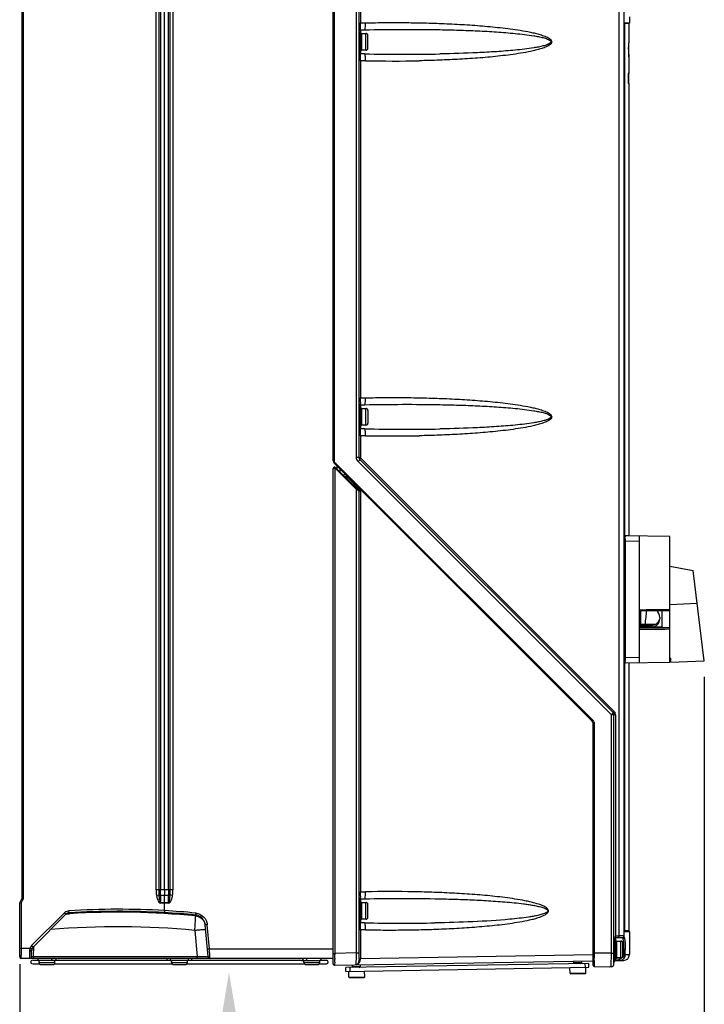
# Model space of a CAD drawing. Header units: inches. Extents: x 0 to 117, y 0 to 83.
# Tile 20 of 75: x 46 to 60, y 28 to 48. Entities that reach past the tile are written whole.
import ezdxf

# ---------------------------------------------------------------- set-up
doc = ezdxf.new("R2010")
doc.units = ezdxf.units.IN
doc.header["$LTSCALE"] = 6.431102
doc.header["$MEASUREMENT"] = 0
doc.layers.get('0').update_dxf_attribs({"linetype": 'CONTINUOUS'})
doc.styles.get("Standard").update_dxf_attribs({"font": 'txt', "width": 0.8})
doc.dimstyles.new('DIMSTYLE_1', dxfattribs={"dimtxt": 0.78125, "dimasz": 0.7, "dimexe": 0.18, "dimexo": 0.0625, "dimgap": 0.09, "dimtad": 1, "dimdec": 1, "dimzin": 4, "dimdsep": 46, "dimtxsty": 'STANDARD', "dimblk": '_FILLED', "dimblk1": '_FILLED', "dimblk2": '_FILLED', "dimcen": 0.09, "dimadec": 0, "dimazin": 0, "dimtfac": 1, "dimtdec": 1, "dimtofl": 0, "dimtmove": 0, "dimatfit": 3, "dimldrblk": '_FILLED', "dimfxl": 1, "dimtolj": 1, "dimtzin": 4, "dimarcsym": 0})

# ---------------------------------------------------------------- blocks, each defined once
blk = doc.blocks.new('_FILLED')
at = {"color": 0, "linetype": 'BYBLOCK'}
blk.add_solid([(0, 0), (-1, 0.143), (-1, -0.143)], dxfattribs=at)
blk = doc.blocks.new('*D6')
at = {"color": 7, "linetype": 'CONTINUOUS'}
for p, q in [((59.651, 34.587), (59.651, 22.718)), ((46.068, 28.883), (46.068, 22.718)), ((46.068, 23.093), (52.859, 23.093)), ((59.651, 23.093), (52.859, 23.093))]:
    blk.add_line(p, q, dxfattribs=at)
at = {"color": 7, "linetype": 'CONTINUOUS', "xscale": 0.7, "yscale": 0.7, "zscale": 0.7, "rotation": 180}
blk.add_blockref('_FILLED', (46.068, 23.093), dxfattribs=at)
at = {"color": 7, "linetype": 'CONTINUOUS', "xscale": 0.7, "yscale": 0.7, "zscale": 0.7}
blk.add_blockref('_FILLED', (59.651, 23.093), dxfattribs=at)
at = {"color": 7, "linetype": 'CONTINUOUS', "insert": (52.859, 24.069), "char_height": 0.7812, "width": 1.875, "attachment_point": 2, "line_spacing_factor": 0.9}
blk.add_mtext('345', dxfattribs=at)
blk = doc.blocks.new('SYMBOL_0_BL1', base_point=(50.221, 26.379))
at = {"color": 7, "linetype": 'CONTINUOUS', "const_width": 0.15}
blk.add_lwpolyline([(50.221, 26.848), (50.221, 24.036)], dxfattribs=at)
at = {"color": 7, "linetype": 'CONTINUOUS'}
blk.add_solid([(50.534, 26.848), (50.221, 28.723), (49.909, 26.848)], dxfattribs=at)

msp = doc.modelspace()

# ---------------------------------------------------------------- linework, layer by layer
at = {"color": 7, "linetype": 'CONTINUOUS'}
for p, q in [((52.8, 38.942), (52.8, 55.521)), ((52.748, 38.942), (52.748, 55.305)), ((52.288, 38.869), (52.288, 55.165)), ((52.31, 55.165), (52.31, 38.869)), ((57.96, 29.444), (57.96, 55.091)), ((58.064, 29.42), (58.064, 55.091)), ((52.827, 54.253), (52.827, 47.563)), ((46.107, 53.605), (46.107, 30.18)), ((46.135, 53.612), (46.135, 30.173)), ((48.774, 30.359), (48.774, 53.426)), ((48.827, 53.426), (48.827, 30.359)), ((48.862, 53.426), (48.862, 30.359)), ((48.942, 30.359), (48.942, 53.426)), ((49.021, 30.359), (49.021, 53.426)), ((49.056, 30.359), (49.056, 53.426)), ((49.109, 53.426), (49.109, 30.359)), ((58.166, 47.684), (58.166, 47.559)), ((52.827, 47.563), (52.928, 47.563)), ((58.075, 29.556), (58.075, 47.559)), ((58.075, 47.559), (58.165, 47.559)), ((58.142, 47.554), (58.076, 47.554)), ((58.152, 47.554), (58.142, 47.554)), ((58.157, 47.556), (58.152, 47.554)), ((58.152, 47.554), (58.152, 47.164)), ((52.812, 47.384), (52.812, 46.991)), ((52.812, 47.384), (52.839, 47.384)), ((52.831, 47.424), (52.914, 47.426)), ((52.831, 47.424), (52.831, 47.384)), ((52.839, 46.991), (52.839, 47.384)), ((52.851, 47.353), (52.851, 47.023)), ((52.851, 47.353), (52.938, 47.352)), ((52.898, 47.352), (52.898, 47.353)), ((52.938, 47.023), (52.938, 47.352)), ((52.977, 47.063), (52.977, 47.312)), ((58.154, 47.164), (58.149, 47.164)), ((58.149, 47.164), (58.15, 47.072)), ((58.154, 46.888), (58.154, 47.164)), ((52.812, 46.991), (52.839, 46.991)), ((52.831, 46.991), (52.831, 46.952)), ((52.914, 46.949), (52.831, 46.951)), ((52.938, 47.023), (52.851, 47.022)), ((52.898, 47.022), (52.898, 47.023)), ((52.827, 46.813), (52.8, 46.813)), ((52.827, 46.812), (52.827, 40.122)), ((52.928, 46.812), (52.827, 46.812)), ((58.152, 46.888), (58.152, 46.557)), ((58.154, 46.557), (58.143, 46.557)), ((58.143, 46.557), (58.143, 46.361)), ((58.154, 46.361), (58.154, 46.557)), ((58.154, 46.361), (58.143, 46.361)), ((58.152, 46.361), (58.152, 37.384)), ((52.827, 40.122), (52.928, 40.122)), ((52.812, 39.943), (52.839, 39.943)), ((52.812, 39.943), (52.812, 39.55)), ((52.831, 39.983), (52.914, 39.985)), ((52.831, 39.983), (52.831, 39.943)), ((52.839, 39.55), (52.839, 39.943)), ((52.851, 39.912), (52.938, 39.911)), ((52.851, 39.912), (52.851, 39.582)), ((52.898, 39.911), (52.898, 39.912)), ((52.938, 39.582), (52.938, 39.911)), ((52.977, 39.871), (52.977, 39.622)), ((52.812, 39.55), (52.839, 39.55)), ((52.831, 39.55), (52.831, 39.511)), ((52.914, 39.508), (52.831, 39.51)), ((52.938, 39.582), (52.851, 39.581)), ((52.898, 39.581), (52.898, 39.582)), ((52.827, 39.372), (52.8, 39.372)), ((52.928, 39.371), (52.827, 39.371)), ((52.827, 39.371), (52.827, 38.942)), ((52.748, 38.942), (52.8, 38.942)), ((52.817, 38.9), (57.842, 33.876)), ((57.86, 33.898), (52.836, 38.923)), ((52.288, 38.869), (52.31, 38.869)), ((52.288, 28.891), (52.288, 38.722)), ((57.428, 33.705), (52.305, 38.828)), ((52.319, 38.73), (52.319, 29.098)), ((57.444, 33.719), (52.322, 38.842)), ((52.324, 38.728), (52.748, 38.303)), ((52.794, 38.282), (52.335, 38.741)), ((52.367, 38.71), (52.367, 38.766)), ((52.426, 38.651), (52.426, 38.707)), ((52.783, 38.859), (57.807, 33.834)), ((52.546, 38.591), (52.491, 38.586)), ((52.516, 38.56), (52.544, 38.563)), ((52.546, 38.587), (52.544, 38.563)), ((52.544, 38.532), (52.544, 38.563)), ((52.564, 38.514), (52.564, 38.563)), ((52.812, 38.305), (52.564, 38.554)), ((52.748, 29.106), (52.748, 38.303)), ((52.756, 38.298), (52.748, 38.303)), ((52.8, 38.269), (52.756, 38.298)), ((52.8, 38.291), (52.809, 38.301)), ((52.827, 38.269), (52.8, 38.269)), ((52.8, 28.987), (52.8, 38.269)), ((52.827, 38.269), (52.827, 30.318)), ((58.087, 37.381), (58.089, 37.383)), ((58.152, 37.384), (58.09, 37.384)), ((58.969, 37.368), (58.09, 37.384)), ((58.367, 34.87), (58.367, 37.379)), ((58.969, 34.88), (58.969, 37.368)), ((58.08, 37.294), (58.08, 34.955)), ((58.08, 37.286), (58.367, 37.281)), ((58.969, 36.782), (59.431, 36.693)), ((59.651, 34.9), (59.431, 36.693)), ((58.969, 36.022), (59.51, 36.047)), ((58.501, 35.912), (58.367, 35.911)), ((58.367, 35.9), (58.705, 35.902)), ((58.394, 35.615), (58.394, 35.9)), ((58.635, 35.913), (58.501, 35.912)), ((58.691, 35.913), (58.635, 35.913)), ((58.769, 35.913), (58.691, 35.913)), ((58.705, 35.902), (58.808, 35.903)), ((58.867, 35.914), (58.769, 35.913)), ((58.769, 35.766), (58.769, 35.734)), ((58.808, 35.903), (58.808, 35.561)), ((58.808, 35.903), (58.867, 35.903)), ((58.922, 35.914), (58.867, 35.914)), ((58.867, 35.903), (58.922, 35.904)), ((58.969, 35.915), (58.922, 35.914)), ((58.922, 35.904), (58.969, 35.904)), ((58.367, 35.616), (58.394, 35.615)), ((58.592, 35.604), (58.367, 35.605)), ((58.367, 35.602), (58.394, 35.602)), ((58.591, 35.57), (58.367, 35.569)), ((58.425, 35.569), (58.367, 35.568)), ((58.394, 35.602), (58.399, 35.602)), ((58.526, 35.625), (58.399, 35.627)), ((58.535, 35.569), (58.425, 35.569)), ((58.589, 35.624), (58.526, 35.625)), ((58.589, 35.57), (58.535, 35.569)), ((58.653, 35.624), (58.589, 35.624)), ((58.644, 35.57), (58.589, 35.57)), ((58.591, 35.57), (58.591, 35.601)), ((58.623, 35.604), (58.592, 35.604)), ((58.623, 35.604), (58.623, 35.614)), ((58.699, 35.57), (58.644, 35.57)), ((58.683, 35.623), (58.653, 35.624)), ((58.808, 35.571), (58.699, 35.57)), ((58.867, 35.561), (58.808, 35.561)), ((58.922, 35.561), (58.867, 35.561)), ((58.969, 35.562), (58.922, 35.561)), ((58.592, 35.559), (58.367, 35.558)), ((58.367, 35.531), (58.769, 35.534)), ((58.808, 35.561), (58.592, 35.559)), ((58.769, 35.534), (58.867, 35.534)), ((58.867, 35.534), (58.922, 35.535)), ((58.922, 35.535), (58.969, 35.535)), ((58.367, 34.968), (58.08, 34.963)), ((58.09, 34.865), (58.969, 34.88)), ((58.152, 34.865), (58.152, 29.552)), ((58.969, 34.953), (58.985, 34.953)), ((58.969, 34.943), (58.985, 34.943)), ((58.985, 34.876), (58.985, 34.953)), ((58.985, 34.876), (59.651, 34.9)), ((57.886, 33.834), (57.807, 33.834)), ((57.807, 29.105), (57.807, 33.834)), ((57.84, 33.873), (57.842, 33.875)), ((57.859, 28.89), (57.859, 33.834)), ((57.886, 33.834), (57.886, 29.444)), ((57.468, 33.663), (57.445, 33.663)), ((57.445, 28.855), (57.445, 33.663)), ((57.468, 33.663), (57.468, 29.099)), ((49.109, 30.359), (48.774, 30.359)), ((48.862, 30.253), (48.862, 30.359)), ((48.942, 30.359), (48.941, 30.253)), ((49.021, 30.359), (49.021, 30.253)), ((52.827, 30.318), (52.928, 30.318)), ((46.068, 30.101), (46.107, 30.18)), ((46.068, 29.028), (46.068, 30.101)), ((46.096, 30.094), (46.135, 30.173)), ((46.096, 30.094), (46.096, 29.195)), ((48.782, 30.249), (48.83, 30.257)), ((48.862, 30.253), (49.021, 30.253)), ((48.862, 30.253), (48.862, 30.109)), ((48.862, 30.109), (49.021, 30.109)), ((49.021, 30.093), (48.862, 30.093)), ((48.942, 30.109), (48.941, 30.253)), ((48.942, 30.093), (48.942, 30.109)), ((48.942, 29.947), (48.942, 30.093)), ((49.021, 30.109), (49.021, 30.253)), ((49.101, 30.249), (49.053, 30.257)), ((52.812, 30.139), (52.839, 30.139)), ((52.812, 30.139), (52.812, 29.746)), ((52.831, 30.179), (52.914, 30.181)), ((52.831, 30.179), (52.831, 30.139)), ((52.839, 29.746), (52.839, 30.139)), ((52.851, 30.108), (52.938, 30.107)), ((52.851, 30.108), (52.851, 29.778)), ((52.898, 30.107), (52.898, 30.108)), ((52.938, 29.778), (52.938, 30.107)), ((46.955, 29.901), (46.305, 29.251)), ((47.033, 29.898), (47.032, 29.898)), ((47.048, 29.903), (47.045, 29.9)), ((52.977, 29.818), (52.977, 30.067)), ((46.984, 29.874), (46.334, 29.224)), ((46.992, 29.881), (47.034, 29.884)), ((47.034, 29.884), (47.049, 29.885)), ((47.049, 29.885), (47.058, 29.885)), ((49.542, 29.553), (49.553, 29.764)), ((49.555, 29.859), (49.557, 29.84)), ((52.812, 29.746), (52.839, 29.746)), ((52.831, 29.746), (52.831, 29.707)), ((52.914, 29.704), (52.831, 29.706)), ((52.938, 29.778), (52.851, 29.777)), ((52.898, 29.777), (52.898, 29.778)), ((49.542, 29.553), (49.587, 29.037)), ((49.805, 29.034), (49.75, 29.662)), ((49.832, 29.187), (49.79, 29.666)), ((52.827, 29.568), (52.8, 29.568)), ((52.928, 29.567), (52.827, 29.567)), ((52.827, 29.567), (52.827, 28.989)), ((58.075, 29.556), (58.075, 29.556)), ((58.075, 29.552), (58.152, 29.552)), ((58.075, 29.539), (58.158, 29.539)), ((58.166, 29.526), (58.078, 29.526)), ((58.166, 29.526), (58.166, 29.075)), ((57.871, 29.372), (57.898, 29.372)), ((57.871, 29.372), (57.871, 28.978)), ((57.886, 29.444), (57.96, 29.444)), ((57.89, 29.412), (58.033, 29.416)), ((57.89, 29.407), (57.89, 29.372)), ((57.898, 28.978), (57.898, 29.371)), ((57.91, 29.34), (57.997, 29.339)), ((57.91, 29.34), (57.91, 29.011)), ((57.957, 29.339), (57.957, 29.34)), ((57.974, 29.445), (57.96, 29.445)), ((58.001, 29.446), (57.974, 29.445)), ((57.997, 29.011), (57.997, 29.339)), ((58.024, 29.446), (58.001, 29.446)), ((58.05, 29.447), (58.024, 29.446)), ((58.033, 29.391), (58.033, 29.416)), ((58.033, 29.391), (58.036, 29.38)), ((58.036, 29.38), (58.039, 29.368)), ((58.064, 29.447), (58.05, 29.447)), ((46.271, 29.195), (46.068, 29.195)), ((46.265, 29.143), (46.264, 29.121)), ((46.278, 29.193), (46.271, 29.195)), ((46.305, 29.185), (46.296, 29.188)), ((46.304, 29.037), (46.305, 29.155)), ((46.343, 29.037), (46.345, 29.235)), ((49.832, 29.187), (52.288, 29.187)), ((58.036, 29.05), (58.036, 29.299)), ((58.084, 29.175), (58.036, 29.175)), ((58.053, 29.074), (58.053, 29.175)), ((58.084, 29.075), (58.084, 29.175)), ((52.288, 28.998), (46.097, 28.998)), ((46.332, 28.961), (46.447, 28.961)), ((46.343, 29.037), (49.587, 29.037)), ((46.343, 28.998), (46.343, 29.037)), ((46.816, 28.955), (46.451, 28.955)), ((46.451, 28.916), (46.451, 28.955)), ((46.766, 28.916), (46.766, 28.955)), ((46.845, 28.961), (49.079, 28.961)), ((49.394, 28.955), (49.079, 28.955)), ((49.079, 28.916), (49.079, 28.955)), ((49.394, 28.961), (51.628, 28.961)), ((49.394, 28.916), (49.394, 28.955)), ((49.587, 28.998), (49.587, 29.037)), ((51.657, 28.955), (52.022, 28.955)), ((51.707, 28.916), (51.707, 28.955)), ((52.022, 28.916), (52.022, 28.955)), ((52.027, 28.961), (52.154, 28.961)), ((52.288, 29.098), (52.319, 29.098)), ((52.316, 28.863), (57.444, 28.952)), ((52.318, 28.923), (52.317, 28.883)), ((52.748, 29.106), (52.319, 29.098)), ((52.319, 29.098), (52.319, 29.074)), ((52.319, 29.003), (52.319, 28.981)), ((52.748, 29.106), (52.8, 29.106)), ((57.446, 29.07), (52.827, 28.989)), ((57.056, 28.945), (57.056, 28.914)), ((57.213, 28.948), (57.213, 28.916)), ((57.221, 28.897), (57.22, 28.951)), ((57.445, 29.099), (57.468, 29.099)), ((57.467, 28.959), (57.467, 28.934)), ((57.467, 28.934), (57.467, 28.858)), ((57.807, 29.105), (57.468, 29.099)), ((57.468, 29.099), (57.468, 29.07)), ((57.468, 29.07), (57.468, 29.012)), ((57.807, 29.105), (57.859, 29.105)), ((57.807, 29.076), (57.807, 29.082)), ((57.859, 28.986), (57.86, 28.986)), ((57.871, 28.978), (57.898, 28.978)), ((57.89, 28.955), (58.05, 28.957)), ((57.899, 28.986), (57.967, 28.987)), ((57.997, 29.011), (57.91, 29.009)), ((57.957, 29.009), (57.957, 29.011)), ((58.053, 29.074), (58.166, 29.075)), ((46.332, 28.89), (46.461, 28.89)), ((46.451, 28.916), (46.765, 28.916)), ((46.491, 28.876), (46.727, 28.876)), ((46.757, 28.89), (49.089, 28.89)), ((49.079, 28.916), (49.393, 28.916)), ((49.119, 28.876), (49.355, 28.876)), ((49.385, 28.89), (51.717, 28.89)), ((51.707, 28.916), (52.021, 28.916)), ((51.747, 28.876), (51.983, 28.876)), ((52.013, 28.89), (52.154, 28.89)), ((52.316, 28.864), (52.316, 28.863)), ((57.359, 28.899), (52.537, 28.815)), ((52.538, 28.736), (52.537, 28.815)), ((52.538, 28.736), (57.36, 28.821)), ((52.599, 28.627), (52.597, 28.737)), ((52.626, 28.738), (52.625, 28.817)), ((52.666, 28.869), (52.666, 28.837)), ((52.666, 28.837), (52.705, 28.838)), ((52.675, 28.818), (52.674, 28.838)), ((52.705, 28.838), (52.724, 28.838)), ((52.724, 28.838), (52.734, 28.838)), ((52.734, 28.838), (52.745, 28.838)), ((52.745, 28.838), (52.775, 28.839)), ((52.775, 28.839), (52.784, 28.839)), ((52.784, 28.839), (52.823, 28.84)), ((52.823, 28.871), (52.823, 28.84)), ((52.832, 28.82), (52.831, 28.874)), ((52.914, 28.633), (52.912, 28.743)), ((56.988, 28.704), (56.986, 28.814)), ((57.056, 28.914), (57.095, 28.915)), ((57.064, 28.894), (57.063, 28.914)), ((57.095, 28.915), (57.114, 28.915)), ((57.114, 28.915), (57.124, 28.915)), ((57.124, 28.915), (57.134, 28.915)), ((57.134, 28.915), (57.212, 28.916)), ((57.291, 28.819), (57.29, 28.898)), ((57.303, 28.709), (57.301, 28.82)), ((57.36, 28.821), (57.359, 28.899)), ((57.465, 28.835), (57.78, 28.83)), ((57.467, 28.858), (57.466, 28.835)), ((57.801, 28.83), (57.78, 28.83)), ((52.599, 28.627), (52.914, 28.633)), ((52.611, 28.616), (52.902, 28.621)), ((56.988, 28.704), (57.303, 28.709)), ((57, 28.692), (57.291, 28.697))]:
    msp.add_line(p, q, dxfattribs=at)
for points in [[(52.319, 38.73), (52.319, 38.73), (52.32, 38.73), (52.321, 38.729), (52.321, 38.729), (52.322, 38.729), (52.322, 38.729), (52.323, 38.728), (52.323, 38.728), (52.324, 38.728)], [(46.982, 29.872), (46.982, 29.872), (46.986, 29.876), (46.99, 29.879), (46.994, 29.882), (46.998, 29.885), (47.002, 29.887), (47.005, 29.889), (47.009, 29.891), (47.012, 29.892), (47.016, 29.894), (47.02, 29.895), (47.023, 29.896), (47.027, 29.897), (47.03, 29.898), (47.032, 29.898)], [(58.076, 29.533), (58.076, 29.534), (58.076, 29.535), (58.076, 29.536), (58.076, 29.538), (58.075, 29.541), (58.075, 29.544), (58.075, 29.547), (58.075, 29.55), (58.075, 29.554), (58.075, 29.556)]]:
    msp.add_lwpolyline(points, dxfattribs=at)
for centre, radius, start, end in [((52.831, 47.393), 0.0315, 91.2, 180), ((52.851, 47.341), 0.0118, 90, 150), ((52.831, 46.982), 0.0315, 189.7209, 268.8), ((52.851, 47.034), 0.0118, 210, 270), ((53.722, 84.256), 37.316, 268.7598, 271.0512), ((52.937, 47.063), 0.0398, 349.4398, 359.9423), ((53.305, 47.08), 4.844, 359.5382, 359.9004), ((53.479, 72.517), 25.711, 268.7712, 271.1462), ((52.831, 39.952), 0.0315, 91.2, 169.9345), ((54.537, 40.064), 1.71, 180.8896, 181.7431), ((52.851, 39.9), 0.0118, 90, 150), ((52.831, 39.541), 0.0315, 189.7209, 268.8), ((52.851, 39.593), 0.0118, 210, 270), ((53.722, 76.815), 37.316, 268.7598, 271.0512), ((52.937, 39.622), 0.0398, 349.4398, 359.9423), ((53.479, 65.076), 25.711, 268.7712, 271.1462), ((52.865, 38.942), 0.117, 204.9826, 224.9966), ((52.859, 38.942), 0.0591, 180, 225), ((52.347, 38.869), 0.0591, 180, 225), ((52.316, 38.722), 0.0276, 45, 180), ((52.971, 38.146), 0.224, 134.9358, 136.2899), ((52.78, 38.269), 0.0197, 0, 45), ((58.771, 37.296), 0.691, 177.5738, 178.2638), ((58.844, 37.294), 0.764, 178.2659, 180.0077), ((58.591, 35.766), 0.177, 0, 50.1815), ((59.181, 122.749), 87.151, 269.48596, 269.61265), ((58.593, 35.799), 0.198, 269.6726, 273.4803), ((58.624, 35.817), 0.203, 269.6646, 281.0697), ((58.624, 35.806), 0.202, 269.6706, 271.4182), ((58.615, 35.762), 0.153, 327.7276, 350.8804), ((58.612, 35.734), 0.157, 358.2365, 359.9997), ((58.855, 34.955), 0.776, 180.0017, 180.868), ((58.806, 34.954), 0.726, 180.8456, 182.4104), ((58.669, 34.948), 0.589, 182.4102, 183.7367), ((57.8, 33.834), 0.0591, 0, 45), ((57.795, 33.834), 0.0912, 5.1245, 19.9257), ((57.797, 33.834), 0.0897, 0.0099, 5.1073), ((57.386, 33.663), 0.0591, 0, 45), ((57.388, 33.663), 0.0793, 30.082, 44.9777), ((57.389, 33.663), 0.078, 0.0098, 5.1164), ((53.432, 4.723), 25.601, 88.9756, 91.1281), ((47.059, 30.093), 1.803, 359.9953, 0.4997), ((51.787, 30.09), 2.766, 179.6226, 179.9514), ((52.831, 30.148), 0.0315, 91.1, 169.9226), ((54.538, 30.261), 1.71, 180.9123, 181.7658), ((52.851, 30.096), 0.0118, 90, 150), ((47.061, 29.796), 0.15, 130.7404, 135.1664), ((47.054, 29.804), 0.0991, 93.6446, 134.9996), ((48.036, 14.157), 15.816, 86.7187, 93.5967), ((48.036, 14.157), 15.776, 86.7185, 93.5926), ((48.023, 14.157), 15.758, 84.4139, 93.51), ((48.012, 14.166), 15.769, 84.3851, 86.6288), ((48.012, 14.166), 15.808, 84.3815, 86.6291), ((52.831, 29.737), 0.0315, 189.7313, 268.9), ((52.851, 29.789), 0.0118, 210, 270), ((53.655, 67.137), 37.44, 268.8655, 271.0087), ((52.937, 29.818), 0.0398, 349.4398, 359.9423), ((48.023, 14.155), 15.472, 84.3644, 94.9843), ((58.168, 29.552), 0.0157, 180, 235.7711), ((58.15, 29.526), 0.0157, 0, 55.7711), ((57.89, 29.38), 0.0315, 91.5, 180), ((58.138, 29.437), 0.252, 178.5276, 179.7473), ((57.91, 29.328), 0.0118, 90, 150), ((58.032, 29.447), 0.0315, 271.5, 359.9999), ((57.563, 29.303), 0.514, 8.1699, 9.9572), ((82.889, 29.192), 36.793, 179.9952, 180.1198), ((70.104, 29.163), 24.007, 180.1142, 180.2374), ((46.478, 29.146), 0.213, 175.6451, 178.9285), ((46.522, 29.145), 0.257, 178.8841, 180.3115), ((46.267, 29.297), 0.152, 269.1398, 271.7302), ((46.44, 29.148), 0.175, 164.5369, 166.3873), ((46.394, 29.159), 0.129, 160.4175, 163.7137), ((47.17, 32.057), 3, 252.6943, 253.0573), ((46.395, 29.158), 0.129, 133.9533, 140.5007), ((46.632, 29.57), 0.456, 224.3078, 225.175), ((46.404, 29.154), 0.0984, 135, 179.4968), ((37.541, 28.317), 12.321, 3.776, 4.0487), ((28.169, 27.662), 21.716, 3.6934, 3.8733), ((56.556, 29.181), 1.497, 1.4703, 3.1132), ((56.376, 29.175), 1.677, 0.739, 1.4934), ((56.336, 29.175), 1.717, 0.2575, 0.7415), ((56.334, 29.175), 1.719, 0.0001, 0.2578), ((46.097, 29.028), 0.0295, 180.0286, 269.9949), ((47.157, 29.017), 0.893, 180.5697, 180.972), ((46.265, 29.038), 0.0394, 269.8819, 359.4728), ((46.319, 28.926), 0.0354, 90, 270), ((46.319, 29.937), 0.901, 271.0868, 271.523), ((46.469, 29), 0.0453, 178.2637, 270), ((46.744, 28.999), 0.0446, 208.8022, 228.6631), ((46.748, 29), 0.0453, 307.7738, 357.4942), ((49.097, 29), 0.0453, 182.5058, 270), ((49.377, 29), 0.0453, 270, 357.4942), ((49.716, 34.354), 5.319, 268.6159, 268.8621), ((49.817, 39.743), 10.709, 268.893, 269.2456), ((50.007, 53.098), 24.065, 269.2131, 269.3871), ((49.844, 29.038), 0.0394, 184.9999, 270), ((51.725, 29), 0.0453, 182.5058, 232.2262), ((51.726, 29), 0.045, 289.7763, 299.6641), ((51.724, 29.001), 0.0464, 339.4233, 349.2229), ((52.005, 29), 0.0453, 270, 357.4942), ((52.154, 28.926), 0.0354, 270, 90), ((44.118, 29.03), 8.201, 359.2567, 359.657), ((37.546, 29.065), 14.773, 359.7593, 0.0354), ((33.897, 29.05), 23.57, 359.7776, 359.9076), ((47.357, 29.067), 10.45, 0.0868, 0.211), ((57.871, 28.99), 0.0118, 180, 240), ((57.89, 28.923), 0.0315, 91, 180), ((57.91, 29.021), 0.0118, 210, 270), ((57.965, 29.075), 0.0881, 271.0221, 285.9161), ((57.967, 29.074), 0.117, 271.07, 341.4374), ((57.996, 29.05), 0.0398, 349.4398, 359.9423), ((58.048, 29.075), 0.118, 271, 0.0021), ((46.491, 28.916), 0.0394, 180, 270), ((46.727, 28.916), 0.0394, 270, 360), ((49.119, 28.916), 0.0394, 180, 270), ((49.355, 28.916), 0.0394, 270, 360), ((51.747, 28.916), 0.0394, 180, 270), ((51.983, 28.916), 0.0394, 270, 360), ((52.316, 28.89), 0.0276, 180, 271), ((52.686, 28.837), 0.0197, 180, 235.3207), ((52.741, 28.929), 0.0591, 271, 275.6702), ((52.733, 28.947), 0.0797, 306.0691, 311.355), ((52.804, 28.84), 0.0197, 271, 360), ((57.075, 28.914), 0.0197, 180, 232.9528), ((57.193, 28.916), 0.0197, 271, 360), ((57.465, 28.855), 0.0197, 180, 269), ((57.8, 28.889), 0.0591, 271, 360), ((52.611, 28.627), 0.0118, 181, 271), ((52.902, 28.633), 0.0118, 271, 1), ((57, 28.704), 0.0118, 181, 271), ((57.291, 28.709), 0.0118, 271, 1)]:
    msp.add_arc(centre, radius, start, end, dxfattribs=at)
for points, knots in [([(52.828, 47.478), (52.828, 47.485), (52.827, 47.512), (52.827, 47.54), (52.827, 47.562)], [0, 0, 0, 0, 0.225434, 1, 1, 1, 1]), ([(52.914, 47.426), (52.918, 47.426), (52.922, 47.445), (52.926, 47.47), (52.928, 47.514), (52.928, 47.546), (52.928, 47.564)], [0, 0, 0, 0, 0.087639, 0.303886, 0.623644, 1, 1, 1, 1]), ([(52.928, 47.563), (53.062, 47.566), (53.332, 47.57), (53.736, 47.569), (54.14, 47.562), (54.543, 47.548), (54.947, 47.526), (55.282, 47.501), (55.551, 47.475), (55.751, 47.452), (55.951, 47.424), (56.117, 47.396), (56.249, 47.368), (56.347, 47.345), (56.444, 47.316), (56.523, 47.285), (56.581, 47.252), (56.614, 47.223), (56.626, 47.19), (56.618, 47.156), (56.586, 47.126), (56.543, 47.1), (56.481, 47.072), (56.401, 47.045), (56.304, 47.019), (56.172, 46.989), (56.007, 46.959), (55.807, 46.93), (55.606, 46.906), (55.405, 46.885), (55.137, 46.862), (54.801, 46.84), (54.397, 46.821), (54.128, 46.814), (53.994, 46.811)], [0, 0, 0, 0, 0.062497, 0.124994, 0.18749, 0.249988, 0.312485, 0.374983, 0.406234, 0.437485, 0.468737, 0.499991, 0.51562, 0.53125, 0.546881, 0.562511, 0.570332, 0.578126, 0.582031, 0.585933, 0.593716, 0.601536, 0.609357, 0.624989, 0.64062, 0.656249, 0.687503, 0.718755, 0.750007, 0.781258, 0.812508, 0.875006, 0.937503, 1, 1, 1, 1]), ([(52.83, 47.429), (52.829, 47.431), (52.828, 47.448), (52.828, 47.464), (52.828, 47.478)], [0, 0, 0, 0, 0.153923, 1, 1, 1, 1]), ([(52.831, 47.424), (52.83, 47.424), (52.83, 47.427), (52.83, 47.428), (52.83, 47.429)], [0, 0, 0, 0, 0.26442, 1, 1, 1, 1]), ([(52.914, 47.426), (53.163, 47.431), (53.661, 47.437), (54.283, 47.432), (54.781, 47.42), (55.154, 47.406), (55.526, 47.385), (55.836, 47.36), (56.084, 47.334), (56.238, 47.313), (56.36, 47.291), (56.451, 47.271), (56.526, 47.25), (56.576, 47.227), (56.602, 47.21), (56.617, 47.179), (56.58, 47.148), (56.526, 47.125), (56.45, 47.103), (56.359, 47.083), (56.236, 47.062), (56.082, 47.041), (55.835, 47.014), (55.525, 46.99), (55.028, 46.962), (54.655, 46.951), (54.406, 46.946)], [0, 0, 0, 0, 0.125108, 0.250182, 0.312708, 0.375227, 0.437738, 0.500243, 0.531494, 0.562743, 0.578368, 0.593993, 0.609612, 0.617423, 0.62133, 0.625182, 0.632763, 0.640572, 0.656192, 0.671817, 0.687442, 0.718691, 0.749942, 0.812446, 0.874958, 1, 1, 1, 1]), ([(52.827, 46.813), (52.827, 46.821), (52.827, 46.848), (52.827, 46.876), (52.828, 46.897)], [0, 0, 0, 0, 0.267047, 1, 1, 1, 1]), ([(52.828, 46.897), (52.828, 46.904), (52.828, 46.917), (52.828, 46.935), (52.83, 46.943), (52.829, 46.951), (52.831, 46.951)], [0, 0, 0, 0, 0.420163, 0.736208, 0.932119, 1, 1, 1, 1]), ([(52.928, 46.811), (52.928, 46.829), (52.928, 46.86), (52.926, 46.905), (52.922, 46.929), (52.918, 46.949), (52.914, 46.949)], [0, 0, 0, 0, 0.376186, 0.695823, 0.91228, 1, 1, 1, 1]), ([(52.828, 40.037), (52.828, 40.044), (52.827, 40.071), (52.827, 40.099), (52.827, 40.121)], [0, 0, 0, 0, 0.225434, 1, 1, 1, 1]), ([(52.914, 39.985), (52.918, 39.985), (52.922, 40.004), (52.926, 40.029), (52.928, 40.073), (52.928, 40.105), (52.928, 40.123)], [0, 0, 0, 0, 0.087639, 0.303886, 0.623644, 1, 1, 1, 1]), ([(52.928, 40.122), (53.062, 40.125), (53.332, 40.129), (53.736, 40.128), (54.14, 40.121), (54.543, 40.107), (54.947, 40.085), (55.282, 40.06), (55.551, 40.034), (55.751, 40.011), (55.951, 39.983), (56.117, 39.955), (56.249, 39.927), (56.347, 39.904), (56.444, 39.875), (56.523, 39.844), (56.581, 39.811), (56.614, 39.782), (56.626, 39.749), (56.618, 39.715), (56.586, 39.685), (56.543, 39.659), (56.481, 39.632), (56.401, 39.604), (56.304, 39.578), (56.172, 39.548), (56.007, 39.518), (55.807, 39.489), (55.606, 39.465), (55.405, 39.444), (55.137, 39.421), (54.801, 39.399), (54.397, 39.38), (54.128, 39.373), (53.994, 39.37)], [0, 0, 0, 0, 0.062497, 0.124994, 0.18749, 0.249988, 0.312485, 0.374983, 0.406234, 0.437485, 0.468737, 0.499991, 0.51562, 0.53125, 0.546881, 0.562511, 0.570332, 0.578126, 0.582031, 0.585933, 0.593716, 0.601536, 0.609357, 0.624989, 0.64062, 0.656249, 0.687503, 0.718755, 0.750007, 0.781258, 0.812508, 0.875006, 0.937503, 1, 1, 1, 1]), ([(52.83, 39.988), (52.83, 39.989), (52.829, 39.997), (52.829, 40.005), (52.828, 40.012)], [0, 0, 0, 0, 0.173735, 1, 1, 1, 1]), ([(52.831, 39.983), (52.83, 39.983), (52.83, 39.986), (52.83, 39.987), (52.83, 39.988)], [0, 0, 0, 0, 0.26442, 1, 1, 1, 1]), ([(52.914, 39.985), (53.163, 39.99), (53.661, 39.996), (54.283, 39.991), (54.781, 39.979), (55.154, 39.965), (55.526, 39.944), (55.836, 39.919), (56.084, 39.893), (56.238, 39.872), (56.36, 39.85), (56.451, 39.83), (56.526, 39.809), (56.576, 39.786), (56.602, 39.769), (56.617, 39.738), (56.58, 39.707), (56.526, 39.684), (56.45, 39.662), (56.359, 39.643), (56.236, 39.621), (56.082, 39.6), (55.835, 39.573), (55.525, 39.549), (55.028, 39.521), (54.655, 39.51), (54.406, 39.505)], [0, 0, 0, 0, 0.125108, 0.250182, 0.312708, 0.375227, 0.437738, 0.500243, 0.531494, 0.562743, 0.578368, 0.593993, 0.609612, 0.617423, 0.62133, 0.625182, 0.632763, 0.640572, 0.656192, 0.671817, 0.687442, 0.718691, 0.749942, 0.812446, 0.874958, 1, 1, 1, 1]), ([(52.828, 39.456), (52.828, 39.463), (52.828, 39.476), (52.828, 39.494), (52.83, 39.502), (52.829, 39.51), (52.831, 39.51)], [0, 0, 0, 0, 0.420163, 0.736208, 0.932119, 1, 1, 1, 1]), ([(52.928, 39.37), (52.928, 39.388), (52.928, 39.419), (52.926, 39.464), (52.922, 39.488), (52.918, 39.508), (52.914, 39.508)], [0, 0, 0, 0, 0.376186, 0.695823, 0.91228, 1, 1, 1, 1]), ([(52.827, 39.372), (52.827, 39.38), (52.827, 39.407), (52.827, 39.435), (52.828, 39.456)], [0, 0, 0, 0, 0.267047, 1, 1, 1, 1]), ([(52.817, 38.9), (52.818, 38.899), (52.813, 38.893), (52.805, 38.881), (52.792, 38.868), (52.783, 38.859)], [0, 0, 0, 0, 0.081276, 0.294106, 1, 1, 1, 1]), ([(52.836, 38.923), (52.833, 38.921), (52.827, 38.914), (52.821, 38.908), (52.818, 38.902)], [0, 0, 0, 0, 0.322489, 1, 1, 1, 1]), ([(52.288, 38.722), (52.288, 38.726), (52.303, 38.729), (52.312, 38.73), (52.319, 38.73)], [0, 0, 0, 0, 0.329404, 1, 1, 1, 1]), ([(52.309, 38.83), (52.309, 38.83), (52.307, 38.828), (52.309, 38.831), (52.31, 38.831)], [0, 0, 0, 0, 0.330511, 1, 1, 1, 1]), ([(52.322, 38.842), (52.317, 38.846), (52.309, 38.855), (52.312, 38.865), (52.314, 38.867)], [0, 0, 0, 0, 0.731465, 1, 1, 1, 1]), ([(52.319, 38.749), (52.32, 38.749), (52.32, 38.741), (52.32, 38.738), (52.319, 38.734)], [0, 0, 0, 0, 0.261316, 1, 1, 1, 1]), ([(52.335, 38.741), (52.336, 38.741), (52.33, 38.735), (52.328, 38.733), (52.326, 38.73)], [0, 0, 0, 0, 0.240164, 1, 1, 1, 1]), ([(52.748, 38.303), (52.749, 38.305), (52.751, 38.306), (52.758, 38.315), (52.756, 38.313)], [0, 0, 0, 0, 0.486903, 1, 1, 1, 1]), ([(52.794, 38.282), (52.793, 38.283), (52.797, 38.287), (52.798, 38.289), (52.8, 38.291)], [0, 0, 0, 0, 0.275374, 1, 1, 1, 1]), ([(58.083, 37.358), (58.083, 37.36), (58.084, 37.368), (58.085, 37.376), (58.087, 37.381)], [0, 0, 0, 0, 0.329841, 1, 1, 1, 1]), ([(58.087, 34.868), (58.087, 34.87), (58.083, 34.884), (58.082, 34.898), (58.081, 34.91)], [0, 0, 0, 0, 0.151969, 1, 1, 1, 1]), ([(58.089, 34.865), (58.089, 34.865), (58.088, 34.866), (58.088, 34.867), (58.087, 34.868)], [0, 0, 0, 0, 0.405148, 1, 1, 1, 1]), ([(57.807, 33.834), (57.811, 33.838), (57.822, 33.85), (57.835, 33.863), (57.84, 33.873)], [0, 0, 0, 0, 0.324526, 1, 1, 1, 1]), ([(57.842, 33.876), (57.84, 33.878), (57.852, 33.887), (57.855, 33.893), (57.86, 33.898)], [0, 0, 0, 0, 0.29233, 1, 1, 1, 1]), ([(57.428, 33.705), (57.429, 33.704), (57.435, 33.711), (57.438, 33.712), (57.441, 33.715)], [0, 0, 0, 0, 0.267495, 1, 1, 1, 1]), ([(52.828, 30.233), (52.828, 30.24), (52.827, 30.267), (52.827, 30.295), (52.827, 30.317)], [0, 0, 0, 0, 0.225429, 1, 1, 1, 1]), ([(52.914, 30.181), (52.918, 30.181), (52.922, 30.2), (52.926, 30.225), (52.928, 30.269), (52.928, 30.301), (52.928, 30.319)], [0, 0, 0, 0, 0.087642, 0.303898, 0.623659, 1, 1, 1, 1]), ([(52.928, 29.567), (53.062, 29.564), (53.33, 29.56), (53.733, 29.563), (54.135, 29.571), (54.537, 29.585), (54.939, 29.608), (55.34, 29.639), (55.674, 29.676), (55.939, 29.714), (56.104, 29.744), (56.235, 29.773), (56.333, 29.799), (56.412, 29.826), (56.474, 29.853), (56.517, 29.878), (56.55, 29.907), (56.562, 29.939), (56.554, 29.973), (56.522, 30.004), (56.465, 30.038), (56.386, 30.069), (56.29, 30.098), (56.192, 30.122), (56.061, 30.149), (55.895, 30.178), (55.696, 30.206), (55.43, 30.237), (55.096, 30.266), (54.694, 30.292), (54.292, 30.31), (54.024, 30.317), (53.89, 30.319)], [0, 0, 0, 0, 0.062497, 0.124994, 0.187491, 0.249989, 0.312487, 0.374986, 0.437485, 0.468738, 0.499992, 0.515621, 0.531252, 0.546884, 0.554705, 0.562526, 0.57032, 0.574226, 0.578128, 0.585909, 0.59373, 0.609359, 0.624991, 0.640621, 0.65625, 0.687504, 0.718756, 0.750008, 0.812507, 0.875005, 0.937503, 1, 1, 1, 1]), ([(46.096, 30.094), (46.089, 30.095), (46.079, 30.097), (46.072, 30.101), (46.068, 30.1), (46.068, 30.101)], [0, 0, 0, 0, 0.703999, 0.922188, 1, 1, 1, 1]), ([(46.135, 30.173), (46.129, 30.174), (46.119, 30.175), (46.111, 30.179), (46.107, 30.179), (46.107, 30.18)], [0, 0, 0, 0, 0.703529, 0.921837, 1, 1, 1, 1]), ([(48.782, 30.249), (48.788, 30.219), (48.8, 30.167), (48.832, 30.093), (48.862, 30.093)], [0, 0, 0, 0, 0.511999, 1, 1, 1, 1]), ([(48.83, 30.258), (48.832, 30.232), (48.835, 30.192), (48.845, 30.145), (48.85, 30.113), (48.862, 30.109)], [0, 0, 0, 0, 0.501591, 0.752436, 1, 1, 1, 1]), ([(48.83, 30.258), (48.832, 30.257), (48.842, 30.254), (48.853, 30.253), (48.862, 30.253)], [0, 0, 0, 0, 0.197439, 1, 1, 1, 1]), ([(49.021, 30.109), (49.028, 30.11), (49.034, 30.125), (49.04, 30.148), (49.048, 30.194), (49.051, 30.232), (49.053, 30.258)], [0, 0, 0, 0, 0.125425, 0.249385, 0.499737, 1, 1, 1, 1]), ([(49.021, 30.253), (49.024, 30.253), (49.035, 30.253), (49.046, 30.255), (49.053, 30.258)], [0, 0, 0, 0, 0.289821, 1, 1, 1, 1]), ([(49.021, 30.093), (49.05, 30.093), (49.083, 30.167), (49.095, 30.219), (49.101, 30.249)], [0, 0, 0, 0, 0.488307, 1, 1, 1, 1]), ([(52.83, 30.184), (52.83, 30.185), (52.829, 30.193), (52.829, 30.201), (52.828, 30.208)], [0, 0, 0, 0, 0.173748, 1, 1, 1, 1]), ([(52.831, 30.179), (52.83, 30.179), (52.83, 30.182), (52.83, 30.183), (52.83, 30.184)], [0, 0, 0, 0, 0.264522, 1, 1, 1, 1]), ([(52.914, 30.181), (53.161, 30.186), (53.656, 30.191), (54.274, 30.185), (54.769, 30.172), (55.139, 30.157), (55.448, 30.139), (55.694, 30.12), (55.879, 30.103), (56.032, 30.086), (56.155, 30.069), (56.246, 30.054), (56.322, 30.04), (56.383, 30.026), (56.427, 30.014), (56.472, 30), (56.512, 29.982), (56.551, 29.956), (56.54, 29.923), (56.515, 29.905), (56.48, 29.888), (56.436, 29.873), (56.391, 29.861), (56.331, 29.847), (56.255, 29.832), (56.133, 29.813), (55.98, 29.793), (55.611, 29.755), (55.056, 29.722), (54.561, 29.707), (54.314, 29.703)], [0, 0, 0, 0, 0.12509, 0.250148, 0.312668, 0.37518, 0.437686, 0.468937, 0.500187, 0.531435, 0.547059, 0.562683, 0.578307, 0.58612, 0.593933, 0.601746, 0.609557, 0.617211, 0.621062, 0.624981, 0.632786, 0.640599, 0.648412, 0.656224, 0.671848, 0.687472, 0.71872, 0.749969, 0.874968, 1, 1, 1, 1]), ([(46.984, 29.874), (46.983, 29.873), (46.98, 29.879), (46.974, 29.882), (46.965, 29.891), (46.959, 29.898), (46.955, 29.901)], [0, 0, 0, 0, 0.084711, 0.294633, 0.600636, 1, 1, 1, 1]), ([(47.045, 29.9), (47.044, 29.899), (47.038, 29.9), (47.034, 29.898), (47.03, 29.898)], [0, 0, 0, 0, 0.288404, 1, 1, 1, 1]), ([(47.048, 29.903), (47.047, 29.903), (47.047, 29.908), (47.045, 29.92), (47.045, 29.933), (47.044, 29.942)], [0, 0, 0, 0, 0.084618, 0.303288, 1, 1, 1, 1]), ([(48.942, 29.947), (48.941, 29.942), (48.941, 29.929), (48.939, 29.916), (48.939, 29.908)], [0, 0, 0, 0, 0.376192, 1, 1, 1, 1]), ([(49.56, 29.899), (49.559, 29.889), (49.558, 29.877), (49.555, 29.865), (49.556, 29.86), (49.555, 29.859)], [0, 0, 0, 0, 0.699157, 0.909791, 1, 1, 1, 1]), ([(49.553, 29.764), (49.553, 29.774), (49.555, 29.8), (49.555, 29.825), (49.557, 29.84)], [0, 0, 0, 0, 0.413348, 1, 1, 1, 1]), ([(52.828, 29.652), (52.828, 29.659), (52.829, 29.672), (52.828, 29.69), (52.83, 29.698), (52.829, 29.706), (52.831, 29.706)], [0, 0, 0, 0, 0.420118, 0.736151, 0.932084, 1, 1, 1, 1]), ([(52.928, 29.566), (52.928, 29.584), (52.928, 29.616), (52.926, 29.661), (52.922, 29.685), (52.918, 29.704), (52.914, 29.704)], [0, 0, 0, 0, 0.376171, 0.695811, 0.912276, 1, 1, 1, 1]), ([(49.758, 29.566), (49.758, 29.567), (49.749, 29.565), (49.74, 29.567), (49.719, 29.565), (49.681, 29.564), (49.62, 29.559), (49.57, 29.555), (49.542, 29.553)], [0, 0, 0, 0, 0.019869, 0.076859, 0.169185, 0.293423, 0.617415, 1, 1, 1, 1]), ([(49.79, 29.666), (49.78, 29.665), (49.767, 29.665), (49.753, 29.662), (49.75, 29.662)], [0, 0, 0, 0, 0.703347, 1, 1, 1, 1]), ([(52.827, 29.568), (52.827, 29.576), (52.827, 29.604), (52.828, 29.631), (52.828, 29.652)], [0, 0, 0, 0, 0.267049, 1, 1, 1, 1]), ([(58.075, 29.556), (58.075, 29.552), (58.075, 29.543), (58.074, 29.532), (58.078, 29.527)], [0, 0, 0, 0, 0.343211, 1, 1, 1, 1]), ([(58.076, 29.535), (58.077, 29.533), (58.078, 29.531), (58.078, 29.528), (58.078, 29.526)], [0, 0, 0, 0, 0.507283, 1, 1, 1, 1]), ([(57.89, 29.412), (57.887, 29.412), (57.888, 29.426), (57.886, 29.432), (57.886, 29.438)], [0, 0, 0, 0, 0.285762, 1, 1, 1, 1]), ([(57.957, 29.414), (57.96, 29.414), (57.959, 29.43), (57.96, 29.438), (57.96, 29.445)], [0, 0, 0, 0, 0.300769, 1, 1, 1, 1]), ([(58.044, 29.338), (58.045, 29.332), (58.048, 29.307), (58.05, 29.282), (58.051, 29.262)], [0, 0, 0, 0, 0.227526, 1, 1, 1, 1]), ([(58.063, 29.415), (58.064, 29.415), (58.064, 29.417), (58.064, 29.419), (58.064, 29.42)], [0, 0, 0, 0, 0.502604, 1, 1, 1, 1]), ([(58.077, 29.338), (58.078, 29.326), (58.082, 29.272), (58.084, 29.217), (58.084, 29.175)], [0, 0, 0, 0, 0.226309, 1, 1, 1, 1]), ([(46.264, 29.121), (46.264, 29.109), (46.264, 29.071), (46.264, 29.034), (46.264, 29.008)], [0, 0, 0, 0, 0.331746, 1, 1, 1, 1]), ([(46.305, 29.155), (46.305, 29.151), (46.289, 29.147), (46.28, 29.146), (46.272, 29.145)], [0, 0, 0, 0, 0.322674, 1, 1, 1, 1]), ([(46.31, 29.184), (46.309, 29.183), (46.307, 29.185), (46.306, 29.184), (46.305, 29.185)], [0, 0, 0, 0, 0.263932, 1, 1, 1, 1]), ([(46.334, 29.224), (46.333, 29.223), (46.331, 29.228), (46.323, 29.232), (46.315, 29.241), (46.31, 29.246)], [0, 0, 0, 0, 0.073911, 0.283839, 1, 1, 1, 1]), ([(49.791, 29.184), (49.795, 29.183), (49.809, 29.187), (49.822, 29.187), (49.832, 29.187)], [0, 0, 0, 0, 0.296665, 1, 1, 1, 1]), ([(46.097, 28.998), (46.096, 28.998), (46.099, 29.007), (46.095, 29.017), (46.097, 29.039), (46.096, 29.054), (46.096, 29.064)], [0, 0, 0, 0, 0.066309, 0.261585, 0.577333, 1, 1, 1, 1]), ([(46.264, 29.002), (46.264, 29.001), (46.265, 29), (46.264, 28.998), (46.265, 28.998)], [0, 0, 0, 0, 0.747409, 1, 1, 1, 1]), ([(46.305, 29.037), (46.306, 29.037), (46.317, 29.037), (46.327, 29.037), (46.337, 29.037)], [0, 0, 0, 0, 0.120283, 1, 1, 1, 1]), ([(46.845, 28.961), (46.837, 28.961), (46.828, 28.957), (46.818, 28.955), (46.816, 28.955)], [0, 0, 0, 0, 0.804896, 1, 1, 1, 1]), ([(48.983, 28.961), (48.985, 28.963), (48.994, 28.975), (48.996, 28.989), (48.996, 29)], [0, 0, 0, 0, 0.213199, 1, 1, 1, 1]), ([(49.477, 29), (49.477, 28.989), (49.48, 28.975), (49.488, 28.963), (49.49, 28.961)], [0, 0, 0, 0, 0.786801, 1, 1, 1, 1]), ([(49.749, 29.035), (49.757, 29.034), (49.77, 29.035), (49.789, 29.033), (49.797, 29.036), (49.805, 29.033), (49.805, 29.034)], [0, 0, 0, 0, 0.426501, 0.741716, 0.934933, 1, 1, 1, 1]), ([(49.844, 28.998), (49.845, 28.998), (49.842, 29.007), (49.844, 29.016), (49.841, 29.037), (49.841, 29.052), (49.84, 29.061)], [0, 0, 0, 0, 0.066098, 0.261394, 0.577296, 1, 1, 1, 1]), ([(51.657, 28.955), (51.655, 28.955), (51.646, 28.958), (51.636, 28.961), (51.628, 28.961)], [0, 0, 0, 0, 0.195648, 1, 1, 1, 1]), ([(52.745, 28.902), (52.746, 28.914), (52.748, 28.982), (52.748, 29.05), (52.748, 29.106)], [0, 0, 0, 0, 0.183434, 1, 1, 1, 1]), ([(52.8, 28.987), (52.8, 28.959), (52.795, 28.915), (52.763, 28.872), (52.746, 28.87)], [0, 0, 0, 0, 0.625539, 1, 1, 1, 1]), ([(52.786, 28.887), (52.791, 28.891), (52.811, 28.914), (52.822, 28.943), (52.826, 28.966)], [0, 0, 0, 0, 0.217603, 1, 1, 1, 1]), ([(52.8, 28.987), (52.8, 28.989), (52.815, 28.987), (52.821, 28.989), (52.827, 28.989)], [0, 0, 0, 0, 0.288755, 1, 1, 1, 1]), ([(57.804, 28.867), (57.805, 28.88), (57.807, 28.95), (57.807, 29.019), (57.807, 29.076)], [0, 0, 0, 0, 0.184552, 1, 1, 1, 1]), ([(57.89, 28.955), (57.887, 28.955), (57.892, 28.969), (57.889, 28.974), (57.889, 28.981)], [0, 0, 0, 0, 0.282564, 1, 1, 1, 1]), ([(57.967, 28.956), (57.968, 28.956), (57.966, 28.961), (57.968, 28.969), (57.967, 28.98), (57.967, 28.987)], [0, 0, 0, 0, 0.076759, 0.293059, 1, 1, 1, 1]), ([(52.317, 28.883), (52.317, 28.881), (52.317, 28.874), (52.317, 28.868), (52.316, 28.864)], [0, 0, 0, 0, 0.359014, 1, 1, 1, 1]), ([(52.742, 28.87), (52.745, 28.87), (52.742, 28.887), (52.745, 28.894), (52.745, 28.902)], [0, 0, 0, 0, 0.258989, 1, 1, 1, 1]), ([(57.801, 28.83), (57.802, 28.83), (57.802, 28.835), (57.804, 28.845), (57.804, 28.858), (57.804, 28.867)], [0, 0, 0, 0, 0.06849, 0.258897, 1, 1, 1, 1])]:
    msp.add_open_spline(points, degree=3, knots=knots, dxfattribs=at)
for points in [[(52.957, 47.346), (52.951, 47.35), (52.944, 47.352), (52.938, 47.352)], [(52.972, 47.332), (52.968, 47.338), (52.963, 47.343), (52.957, 47.346)], [(52.977, 47.312), (52.977, 47.319), (52.975, 47.326), (52.972, 47.332)], [(52.938, 47.023), (52.944, 47.023), (52.951, 47.025), (52.957, 47.029)], [(52.957, 47.029), (52.963, 47.032), (52.968, 47.037), (52.972, 47.043)], [(52.972, 47.043), (52.974, 47.047), (52.975, 47.051), (52.976, 47.056)], [(58.149, 47.041), (58.149, 46.99), (58.152, 46.939), (58.152, 46.888)], [(52.957, 39.905), (52.951, 39.909), (52.944, 39.911), (52.938, 39.911)], [(52.972, 39.891), (52.968, 39.897), (52.963, 39.902), (52.957, 39.905)], [(52.977, 39.871), (52.977, 39.878), (52.975, 39.885), (52.972, 39.891)], [(52.938, 39.582), (52.944, 39.582), (52.951, 39.584), (52.957, 39.588)], [(52.957, 39.588), (52.963, 39.591), (52.968, 39.596), (52.972, 39.602)], [(52.972, 39.602), (52.974, 39.606), (52.975, 39.61), (52.976, 39.615)], [(52.759, 38.892), (52.752, 38.908), (52.748, 38.925), (52.748, 38.942)], [(52.836, 38.923), (52.831, 38.927), (52.827, 38.935), (52.83, 38.94)], [(52.322, 38.842), (52.318, 38.837), (52.314, 38.833), (52.309, 38.83)], [(52.827, 38.269), (52.827, 38.282), (52.822, 38.295), (52.812, 38.305)], [(58.08, 37.325), (58.081, 37.336), (58.082, 37.347), (58.083, 37.358)], [(58.503, 35.901), (58.495, 35.809), (58.484, 35.717), (58.472, 35.626)], [(58.591, 35.57), (58.622, 35.57), (58.653, 35.578), (58.68, 35.592)], [(58.683, 35.623), (58.659, 35.61), (58.632, 35.603), (58.605, 35.601)], [(58.68, 35.592), (58.691, 35.598), (58.702, 35.605), (58.712, 35.613)], [(58.712, 35.643), (58.703, 35.635), (58.694, 35.629), (58.683, 35.623)], [(58.745, 35.68), (58.736, 35.666), (58.725, 35.653), (58.712, 35.643)], [(58.712, 35.613), (58.731, 35.629), (58.747, 35.65), (58.756, 35.673)], [(58.756, 35.673), (58.764, 35.691), (58.768, 35.71), (58.769, 35.729)], [(57.86, 33.898), (57.869, 33.889), (57.877, 33.877), (57.881, 33.865)], [(57.457, 33.702), (57.463, 33.693), (57.466, 33.681), (57.467, 33.67)], [(48.774, 30.359), (48.774, 30.322), (48.776, 30.285), (48.782, 30.249)], [(48.827, 30.359), (48.827, 30.325), (48.827, 30.291), (48.83, 30.258)], [(49.053, 30.258), (49.056, 30.291), (49.056, 30.325), (49.056, 30.359)], [(49.101, 30.249), (49.107, 30.285), (49.109, 30.322), (49.109, 30.359)], [(52.957, 30.101), (52.951, 30.105), (52.944, 30.107), (52.938, 30.107)], [(52.972, 30.087), (52.968, 30.093), (52.963, 30.098), (52.957, 30.101)], [(47.044, 29.942), (47.015, 29.94), (46.986, 29.928), (46.964, 29.909)], [(46.982, 29.872), (46.998, 29.888), (47.022, 29.899), (47.045, 29.9)], [(49.56, 29.899), (49.589, 29.895), (49.618, 29.887), (49.645, 29.875)], [(52.977, 30.067), (52.977, 30.074), (52.975, 30.081), (52.972, 30.087)], [(49.649, 29.827), (49.621, 29.845), (49.588, 29.856), (49.555, 29.859)], [(49.557, 29.84), (49.59, 29.837), (49.623, 29.826), (49.651, 29.808)], [(49.645, 29.875), (49.698, 29.85), (49.743, 29.803), (49.767, 29.751)], [(49.75, 29.662), (49.744, 29.727), (49.703, 29.793), (49.649, 29.827)], [(49.651, 29.808), (49.672, 29.795), (49.691, 29.778), (49.706, 29.758)], [(49.706, 29.758), (49.727, 29.731), (49.743, 29.697), (49.749, 29.662)], [(49.767, 29.751), (49.779, 29.724), (49.787, 29.695), (49.79, 29.666)], [(52.938, 29.778), (52.944, 29.778), (52.951, 29.78), (52.957, 29.784)], [(52.957, 29.784), (52.963, 29.787), (52.968, 29.792), (52.972, 29.798)], [(52.972, 29.798), (52.974, 29.802), (52.975, 29.806), (52.976, 29.811)], [(58.016, 29.334), (58.01, 29.337), (58.003, 29.339), (57.997, 29.339)], [(58.031, 29.319), (58.027, 29.325), (58.022, 29.33), (58.016, 29.334)], [(58.036, 29.299), (58.036, 29.306), (58.034, 29.313), (58.031, 29.319)], [(58.033, 29.391), (58.046, 29.392), (58.061, 29.402), (58.063, 29.415)], [(58.039, 29.368), (58.041, 29.358), (58.043, 29.348), (58.044, 29.338)], [(58.064, 29.418), (58.066, 29.409), (58.068, 29.4), (58.07, 29.392)], [(58.072, 29.376), (58.074, 29.363), (58.075, 29.351), (58.077, 29.338)], [(46.27, 29.19), (46.267, 29.181), (46.266, 29.171), (46.265, 29.162)], [(46.295, 29.241), (46.286, 29.229), (46.278, 29.216), (46.273, 29.202)], [(46.7, 28.993), (46.7, 28.987), (46.702, 28.982), (46.705, 28.978)], [(46.714, 28.966), (46.72, 28.961), (46.727, 28.957), (46.735, 28.956)], [(46.787, 28.977), (46.784, 28.968), (46.778, 28.959), (46.77, 28.956)], [(51.704, 28.956), (51.695, 28.959), (51.69, 28.968), (51.687, 28.977)], [(51.748, 28.961), (51.757, 28.966), (51.764, 28.975), (51.768, 28.984)], [(52.826, 28.966), (52.827, 28.974), (52.828, 28.982), (52.828, 28.989)], [(58.028, 29.013), (58.018, 29.003), (58.004, 28.995), (57.99, 28.991)], [(57.997, 29.011), (58.003, 29.011), (58.01, 29.013), (58.016, 29.016)], [(58.016, 29.016), (58.022, 29.019), (58.027, 29.025), (58.031, 29.03)], [(58.05, 29.052), (58.046, 29.038), (58.038, 29.024), (58.028, 29.013)], [(58.031, 29.03), (58.033, 29.034), (58.035, 29.039), (58.035, 29.043)], [(58.053, 29.074), (58.053, 29.067), (58.052, 29.059), (58.05, 29.052)], [(58.077, 29.036), (58.081, 29.049), (58.084, 29.061), (58.084, 29.074)], [(52.748, 28.87), (52.759, 28.871), (52.771, 28.876), (52.78, 28.882)]]:
    msp.add_open_spline(points, degree=3, dxfattribs=at)

# ---------------------------------------------------------------- block references
msp.add_blockref('SYMBOL_0_BL1', (50.221, 26.379), dxfattribs=at)

# ---------------------------------------------------------------- dimensions: what is measured, and where the dimension line sits
dim = msp.add_linear_dim(base=(46.068, 23.093), p1=(59.651, 34.587), p2=(46.068, 28.883), angle=180, dimstyle='DIMSTYLE_1', dxfattribs=at)
dim.commit()
dim.dimension.update_dxf_attribs({"geometry": '*D6', "text_midpoint": (51.922, 23.679), "dimtype": 160})

doc.saveas('drawing.dxf')
